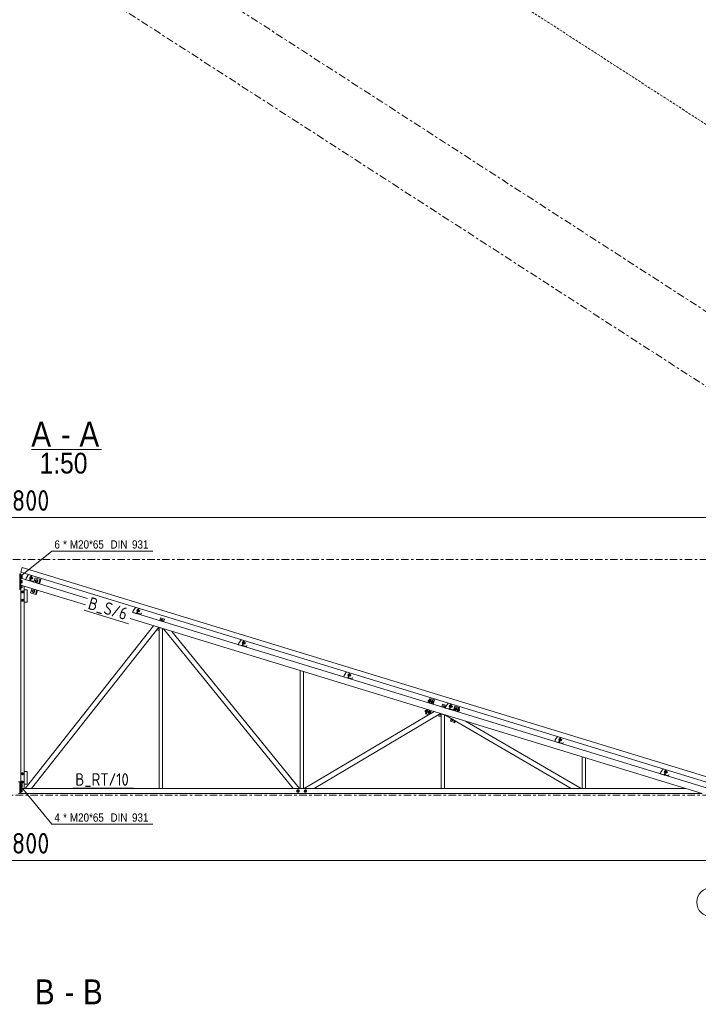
# Model space of a CAD drawing. Header units: millimetres. Extents: x 581 to 1768, y 561 to 1400.
# Tile 35 of 91: x 1085 to 1249, y 847 to 1084. Entities that reach past the tile are written whole.
import ezdxf

# ---------------------------------------------------------------- set-up
doc = ezdxf.new("R2010")
doc.units = ezdxf.units.MM
doc.header["$LTSCALE"] = 0.6
for name, pattern in [('VERDECKT2', [1.5, 1, -0.5]), ('XKITLINE00', [0]), ('XKITLINE03', [6, 3, -1, 1, -1])]:
    doc.linetypes.add(name, pattern=pattern)
for name, color, linetype, lineweight in [('Bolt', 7, 'Continuous', 0), ('BoltMark', 3, 'Continuous', 0), ('OtherObjectType', 1, 'Continuous', 0), ('Part', 2, 'Continuous', 0), ('PartMark', 3, 'Continuous', 0), ('S-GRID', 1, 'Continuous', 0), ('Z-DIMENSIONS', 1, 'Continuous', 0)]:
    doc.layers.add(name, color=color, linetype=linetype, lineweight=lineweight)
doc.styles.add('ARIAL', font='ARIAL.TTF')
doc.styles.add('ISOCPEUR', font='ISOCPEUR.TTF')

msp = doc.modelspace()

# ---------------------------------------------------------------- linework, layer by layer
at = {"layer": 'Bolt', "color": 3, "linetype": 'XKITLINE00', "lineweight": 0}
for p, q in [((1085.29, 950.42), (1085.35, 950.42)), ((1085.29, 949.68), (1085.35, 949.68)), ((1085.29, 949.22), (1085.35, 949.22)), ((1085.35, 950.42), (1085.35, 949.68)), ((1085.35, 950.35), (1085.6, 950.35)), ((1085.35, 950.05), (1085.6, 950.05)), ((1085.35, 949.75), (1085.6, 949.75)), ((1085.35, 949.22), (1085.35, 948.48)), ((1085.35, 949.15), (1085.6, 949.15)), ((1085.6, 950.35), (1085.6, 949.75)), ((1085.6, 949.15), (1085.6, 948.55)), ((1087.49, 950.04), (1087.38, 949.7)), ((1087.38, 949.7), (1087.52, 949.66)), ((1087.43, 949.87), (1087.58, 949.83)), ((1087.49, 950.04), (1087.63, 950)), ((1087.65, 950.06), (1087.51, 949.6)), ((1087.51, 949.6), (1087.55, 949.58)), ((1087.65, 950.06), (1087.69, 950.04)), ((1087.69, 949.54), (1087.74, 949.53)), ((1087.88, 949.99), (1087.74, 949.53)), ((1087.75, 949.9), (1087.75, 949.9)), ((1087.94, 949.52), (1087.75, 949.58)), ((1087.81, 949.76), (1088, 949.7)), ((1087.83, 950), (1087.88, 949.99)), ((1087.86, 949.94), (1088.05, 949.88)), ((1088.05, 949.88), (1087.94, 949.52)), ((1087.96, 949.58), (1088.08, 949.55)), ((1088.03, 949.81), (1088.15, 949.78)), ((1088.15, 949.78), (1088.08, 949.55)), ((1088.79, 949.14), (1088.97, 949.34)), ((1088.83, 948.88), (1088.79, 949.14)), ((1089.3, 949.24), (1088.97, 949.34)), ((1089.04, 949.32), (1089.07, 949.33)), ((1089.07, 949.33), (1089.2, 949.33)), ((1089.2, 949.33), (1089.31, 949.26)), ((1089.2, 949.33), (1089.23, 949.32)), ((1089.24, 949.01), (1089.2, 949.27)), ((1089.34, 949.25), (1089.23, 949.32)), ((1089.34, 948.98), (1089.3, 949.24)), ((1089.31, 949.26), (1089.37, 949.12)), ((1089.4, 949.11), (1089.34, 949.25)), ((1089.37, 949.12), (1089.36, 948.97)), ((1089.39, 948.96), (1089.4, 949.11)), ((1085.29, 948.48), (1085.35, 948.48)), ((1085.29, 948.02), (1085.35, 948.02)), ((1085.29, 947.28), (1085.35, 947.28)), ((1085.35, 948.85), (1085.6, 948.85)), ((1085.35, 948.55), (1085.6, 948.55)), ((1085.35, 948.02), (1085.35, 947.28)), ((1085.35, 947.95), (1085.6, 947.95)), ((1085.35, 947.65), (1085.6, 947.65)), ((1085.35, 947.35), (1085.6, 947.35)), ((1085.6, 947.95), (1085.6, 947.35)), ((1088.03, 946.66), (1088.21, 946.85)), ((1088.07, 946.39), (1088.03, 946.66)), ((1088.54, 946.75), (1088.21, 946.85)), ((1088.28, 946.83), (1088.31, 946.84)), ((1088.31, 946.84), (1088.44, 946.85)), ((1088.44, 946.85), (1088.55, 946.77)), ((1088.44, 946.85), (1088.47, 946.84)), ((1088.48, 946.52), (1088.44, 946.78)), ((1088.58, 946.76), (1088.47, 946.84)), ((1088.58, 946.49), (1088.54, 946.75)), ((1088.55, 946.77), (1088.61, 946.64)), ((1088.64, 946.63), (1088.58, 946.76)), ((1089.16, 948.78), (1088.83, 948.88)), ((1088.91, 948.83), (1088.9, 948.86)), ((1089.02, 948.76), (1088.91, 948.83)), ((1089.16, 948.76), (1089.02, 948.76)), ((1089.02, 948.76), (1089.05, 948.75)), ((1089.05, 948.75), (1089.19, 948.75)), ((1089.24, 949.01), (1089.06, 948.81)), ((1089.34, 948.98), (1089.16, 948.78)), ((1089.28, 948.84), (1089.16, 948.76)), ((1089.19, 948.75), (1089.31, 948.83)), ((1089.34, 948.98), (1089.24, 949.01)), ((1089.36, 948.97), (1089.28, 948.84)), ((1089.31, 948.83), (1089.39, 948.96)), ((1085.69, 946.6), (1085.5, 946.49)), ((1085.5, 946.49), (1085.5, 946.27)), ((1085.5, 946.27), (1085.69, 946.16)), ((1085.69, 944.6), (1085.5, 944.49)), ((1085.5, 944.49), (1085.5, 944.27)), ((1085.5, 944.27), (1085.69, 944.16)), ((1085.88, 946.49), (1085.69, 946.6)), ((1085.69, 946.16), (1085.88, 946.27)), ((1085.88, 944.49), (1085.69, 944.6)), ((1085.69, 944.16), (1085.88, 944.27)), ((1085.88, 946.27), (1085.88, 946.49)), ((1085.88, 944.27), (1085.88, 944.49)), ((1088.4, 946.29), (1088.07, 946.39)), ((1088.15, 946.35), (1088.14, 946.37)), ((1088.26, 946.27), (1088.15, 946.35)), ((1088.4, 946.27), (1088.26, 946.27)), ((1088.26, 946.27), (1088.29, 946.26)), ((1088.29, 946.26), (1088.43, 946.26)), ((1088.48, 946.52), (1088.3, 946.32)), ((1088.58, 946.49), (1088.4, 946.29)), ((1088.52, 946.35), (1088.4, 946.27)), ((1088.43, 946.26), (1088.55, 946.34)), ((1088.58, 946.49), (1088.48, 946.52)), ((1088.6, 946.48), (1088.52, 946.35)), ((1088.55, 946.34), (1088.63, 946.47)), ((1088.61, 946.64), (1088.6, 946.48)), ((1088.63, 946.47), (1088.64, 946.63)), ((1113.31, 942.15), (1113.2, 941.81)), ((1113.25, 941.98), (1113.4, 941.93)), ((1113.31, 942.15), (1113.45, 942.11)), ((1113.47, 942.16), (1113.33, 941.7)), ((1113.47, 942.16), (1113.51, 942.15)), ((1113.7, 942.09), (1113.56, 941.63)), ((1113.58, 942), (1113.58, 942)), ((1113.65, 942.11), (1113.7, 942.09)), ((1113.68, 942.04), (1113.87, 941.99)), ((1113.87, 941.99), (1113.76, 941.62)), ((1113.85, 941.92), (1113.97, 941.88)), ((1113.2, 941.81), (1113.34, 941.76)), ((1113.33, 941.7), (1113.37, 941.69)), ((1113.51, 941.65), (1113.56, 941.63)), ((1113.76, 941.62), (1113.57, 941.68)), ((1113.63, 941.86), (1113.82, 941.8)), ((1113.78, 941.69), (1113.9, 941.65)), ((1113.97, 941.88), (1113.9, 941.65)), ((1119.08, 939.57), (1119.23, 939.71)), ((1119.13, 939.37), (1119.08, 939.57)), ((1119.23, 939.71), (1119.43, 939.65)), ((1119.43, 939.65), (1119.48, 939.45)), ((1118.5, 937.66), (1118.59, 937.74)), ((1118.54, 937.45), (1118.5, 937.66)), ((1118.59, 937.44), (1118.54, 937.45)), ((1119.33, 939.31), (1119.13, 939.37)), ((1119.48, 939.45), (1119.33, 939.31)), ((1138.74, 934.37), (1138.64, 934.03)), ((1138.64, 934.03), (1138.78, 933.98)), ((1138.69, 934.2), (1138.83, 934.16)), ((1138.74, 934.37), (1138.89, 934.33)), ((1138.9, 934.39), (1138.76, 933.93)), ((1138.76, 933.93), (1138.81, 933.91)), ((1138.9, 934.39), (1138.95, 934.37)), ((1138.95, 933.87), (1138.99, 933.86)), ((1139.13, 934.32), (1138.99, 933.86)), ((1139.01, 934.23), (1139.01, 934.23)), ((1139.2, 933.85), (1139.01, 933.9)), ((1139.06, 934.09), (1139.26, 934.03)), ((1139.09, 934.33), (1139.13, 934.32)), ((1139.12, 934.27), (1139.31, 934.21)), ((1139.31, 934.21), (1139.2, 933.85)), ((1139.22, 933.91), (1139.33, 933.88)), ((1139.29, 934.14), (1139.4, 934.11)), ((1139.4, 934.11), (1139.33, 933.88)), ((1164.18, 926.6), (1164.08, 926.25)), ((1164.08, 926.25), (1164.22, 926.21)), ((1164.13, 926.42), (1164.27, 926.38)), ((1164.18, 926.6), (1164.32, 926.55)), ((1164.34, 926.61), (1164.2, 926.15)), ((1164.2, 926.15), (1164.25, 926.14)), ((1164.34, 926.61), (1164.39, 926.59)), ((1164.38, 926.09), (1164.43, 926.08)), ((1164.57, 926.54), (1164.43, 926.08)), ((1164.45, 926.45), (1164.45, 926.45)), ((1164.64, 926.07), (1164.45, 926.13)), ((1164.5, 926.31), (1164.69, 926.25)), ((1164.52, 926.55), (1164.57, 926.54)), ((1164.56, 926.49), (1164.75, 926.43)), ((1164.75, 926.43), (1164.64, 926.07)), ((1164.66, 926.14), (1164.77, 926.1)), ((1164.73, 926.37), (1164.84, 926.33)), ((1164.84, 926.33), (1164.77, 926.1)), ((1183.51, 920.19), (1183.49, 920.11)), ((1183.49, 920.11), (1183.51, 920.04)), ((1183.54, 920.26), (1183.51, 920.19)), ((1183.51, 920.04), (1183.55, 920)), ((1183.59, 920.3), (1183.54, 920.26)), ((1183.55, 920), (1183.7, 919.96)), ((1183.64, 920.31), (1183.59, 920.3)), ((1183.64, 920.31), (1183.79, 920.27)), ((1183.74, 920.11), (1183.75, 920.12)), ((1183.74, 920.11), (1183.74, 920.11)), ((1183.74, 920.11), (1183.75, 920.11)), ((1184.22, 919.97), (1184.2, 919.82)), ((1184.2, 919.82), (1184.23, 919.69)), ((1184.29, 920.1), (1184.22, 919.97)), ((1184.23, 919.69), (1184.3, 919.63)), ((1184.25, 919.8), (1184.27, 919.95)), ((1184.28, 919.68), (1184.25, 919.8)), ((1184.27, 919.95), (1184.33, 920.09)), ((1184.43, 920.15), (1184.28, 919.95)), ((1184.28, 919.95), (1184.29, 919.7)), ((1184.28, 919.95), (1184.43, 919.9)), ((1184.35, 919.61), (1184.28, 919.68)), ((1184.38, 920.19), (1184.29, 920.1)), ((1184.29, 919.7), (1184.6, 919.6)), ((1184.3, 919.63), (1184.35, 919.61)), ((1184.33, 920.09), (1184.43, 920.18)), ((1184.45, 919.63), (1184.35, 919.61)), ((1184.48, 920.2), (1184.38, 920.19)), ((1184.43, 920.18), (1184.53, 920.19)), ((1184.74, 920.06), (1184.43, 920.15)), ((1184.43, 919.9), (1184.58, 920.11)), ((1184.44, 919.65), (1184.43, 919.9)), ((1184.47, 919.64), (1184.45, 919.63)), ((1184.48, 920.2), (1184.53, 920.19)), ((1184.53, 920.19), (1184.6, 920.12)), ((1184.6, 920.12), (1184.61, 920.1)), ((1184.6, 919.6), (1184.75, 919.81)), ((1184.75, 919.81), (1184.74, 920.06)), ((1187.08, 918.78), (1187.23, 918.92)), ((1187.13, 918.58), (1187.08, 918.78)), ((1187.33, 918.52), (1187.13, 918.58)), ((1187.23, 918.92), (1187.43, 918.86)), ((1187.48, 918.66), (1187.33, 918.52)), ((1187.43, 918.86), (1187.48, 918.66)), ((1188.66, 919.11), (1188.56, 918.77)), ((1188.56, 918.77), (1188.7, 918.72)), ((1188.61, 918.94), (1188.75, 918.9)), ((1188.66, 919.11), (1188.81, 919.07)), ((1188.82, 919.13), (1188.68, 918.67)), ((1188.68, 918.67), (1188.73, 918.65)), ((1188.82, 919.13), (1188.87, 919.11)), ((1188.87, 918.61), (1188.91, 918.6)), ((1189.05, 919.06), (1188.91, 918.6)), ((1188.93, 918.97), (1188.93, 918.97)), ((1189.12, 918.59), (1188.93, 918.64)), ((1188.98, 918.83), (1189.18, 918.77)), ((1189.01, 919.07), (1189.05, 919.06)), ((1189.04, 919.01), (1189.23, 918.95)), ((1189.23, 918.95), (1189.12, 918.59)), ((1189.14, 918.65), (1189.25, 918.62)), ((1189.21, 918.88), (1189.32, 918.85)), ((1189.32, 918.85), (1189.25, 918.62)), ((1189.83, 918.25), (1189.98, 918.46)), ((1189.84, 918), (1189.83, 918.25)), ((1190.3, 918.36), (1189.98, 918.46)), ((1190.11, 918.42), (1190.13, 918.43)), ((1190.13, 918.43), (1190.23, 918.44)), ((1190.16, 918.15), (1190.15, 918.41)), ((1190.23, 918.44), (1190.31, 918.38)), ((1190.23, 918.44), (1190.28, 918.43)), ((1190.36, 918.36), (1190.28, 918.43)), ((1190.31, 918.1), (1190.3, 918.36)), ((1190.31, 918.38), (1190.35, 918.25)), ((1190.35, 918.25), (1190.33, 918.1)), ((1190.39, 918.24), (1190.36, 918.36)), ((1190.37, 918.09), (1190.39, 918.24)), ((1182.75, 917.7), (1182.73, 917.62)), ((1182.73, 917.62), (1182.75, 917.55)), ((1182.78, 917.77), (1182.75, 917.7)), ((1182.75, 917.55), (1182.79, 917.52)), ((1182.83, 917.82), (1182.78, 917.77)), ((1182.79, 917.52), (1182.94, 917.47)), ((1182.88, 917.82), (1182.83, 917.82)), ((1182.88, 917.82), (1183.03, 917.78)), ((1182.98, 917.62), (1182.98, 917.63)), ((1182.98, 917.63), (1182.99, 917.63)), ((1182.98, 917.63), (1182.99, 917.63)), ((1183.46, 917.48), (1183.44, 917.33)), ((1183.44, 917.33), (1183.47, 917.21)), ((1183.53, 917.62), (1183.46, 917.48)), ((1183.47, 917.21), (1183.54, 917.14)), ((1183.49, 917.32), (1183.51, 917.47)), ((1183.52, 917.19), (1183.49, 917.32)), ((1183.51, 917.47), (1183.57, 917.6)), ((1183.67, 917.67), (1183.52, 917.46)), ((1183.52, 917.46), (1183.53, 917.21)), ((1183.52, 917.46), (1183.67, 917.42)), ((1183.59, 917.13), (1183.52, 917.19)), ((1183.62, 917.7), (1183.53, 917.62)), ((1183.53, 917.21), (1183.84, 917.11)), ((1183.54, 917.14), (1183.59, 917.13)), ((1183.57, 917.6), (1183.67, 917.69)), ((1183.69, 917.14), (1183.59, 917.13)), ((1183.72, 917.71), (1183.62, 917.7)), ((1183.67, 917.69), (1183.77, 917.7)), ((1183.98, 917.57), (1183.67, 917.67)), ((1183.67, 917.42), (1183.82, 917.62)), ((1183.68, 917.16), (1183.67, 917.42)), ((1183.71, 917.15), (1183.69, 917.14)), ((1183.72, 917.71), (1183.77, 917.7)), ((1183.77, 917.7), (1183.84, 917.64)), ((1183.84, 917.64), (1183.85, 917.61)), ((1183.84, 917.11), (1183.99, 917.32)), ((1183.99, 917.32), (1183.98, 917.57)), ((1186.5, 916.87), (1186.59, 916.95)), ((1186.54, 916.66), (1186.5, 916.87)), ((1186.59, 916.65), (1186.54, 916.66)), ((1189.07, 915.77), (1189.11, 915.83)), ((1190.16, 917.9), (1189.84, 918)), ((1189.98, 917.94), (1189.97, 917.96)), ((1190.06, 917.87), (1189.98, 917.94)), ((1190.16, 918.15), (1190.01, 917.95)), ((1190.16, 917.88), (1190.06, 917.87)), ((1190.06, 917.87), (1190.1, 917.86)), ((1190.1, 917.86), (1190.2, 917.87)), ((1190.31, 918.1), (1190.16, 918.15)), ((1190.31, 918.1), (1190.16, 917.9)), ((1190.26, 917.96), (1190.16, 917.88)), ((1190.2, 917.87), (1190.3, 917.95)), ((1190.33, 918.1), (1190.26, 917.96)), ((1190.3, 917.95), (1190.37, 918.09)), ((1190.8, 917.79), (1190.91, 917.75)), ((1190.9, 918.09), (1191, 918.06)), ((1190.91, 917.75), (1190.97, 917.76)), ((1190.97, 917.76), (1191.02, 917.81)), ((1191.05, 918.02), (1191, 918.06)), ((1191.02, 917.81), (1191.06, 917.88)), ((1191.07, 917.96), (1191.05, 918.02)), ((1191.06, 917.88), (1191.07, 917.96)), ((1189.08, 915.51), (1189.07, 915.77)), ((1189.4, 915.41), (1189.08, 915.51)), ((1189.22, 915.45), (1189.21, 915.47)), ((1189.3, 915.38), (1189.22, 915.45)), ((1189.25, 915.46), (1189.4, 915.66)), ((1189.4, 915.39), (1189.3, 915.38)), ((1189.3, 915.38), (1189.34, 915.37)), ((1189.34, 915.37), (1189.44, 915.38)), ((1189.53, 915.59), (1189.4, 915.41)), ((1189.5, 915.48), (1189.4, 915.39)), ((1189.44, 915.38), (1189.54, 915.46)), ((1189.55, 915.57), (1189.5, 915.48)), ((1189.54, 915.46), (1189.59, 915.55)), ((1215.22, 911.06), (1215.08, 910.6)), ((1215.22, 911.06), (1215.27, 911.04)), ((1215.06, 911.04), (1214.95, 910.7)), ((1214.95, 910.7), (1215.09, 910.65)), ((1215, 910.87), (1215.15, 910.83)), ((1215.06, 911.04), (1215.2, 911)), ((1215.08, 910.6), (1215.13, 910.58)), ((1215.26, 910.54), (1215.31, 910.53)), ((1215.45, 910.98), (1215.31, 910.53)), ((1215.51, 910.52), (1215.32, 910.57)), ((1215.33, 910.9), (1215.33, 910.9)), ((1215.38, 910.76), (1215.57, 910.7)), ((1215.4, 911), (1215.45, 910.98)), ((1215.43, 910.94), (1215.62, 910.88)), ((1215.62, 910.88), (1215.51, 910.52)), ((1215.53, 910.58), (1215.65, 910.55)), ((1215.6, 910.81), (1215.72, 910.78)), ((1215.72, 910.78), (1215.65, 910.55)), ((1085.69, 902.8), (1085.5, 902.69)), ((1085.5, 902.69), (1085.5, 902.47)), ((1085.5, 902.47), (1085.69, 902.36)), ((1085.88, 902.69), (1085.69, 902.8)), ((1085.69, 902.36), (1085.88, 902.47)), ((1085.88, 902.47), (1085.88, 902.69)), ((1240.49, 903.26), (1240.39, 902.92)), ((1240.39, 902.92), (1240.53, 902.88)), ((1240.44, 903.09), (1240.59, 903.05)), ((1240.49, 903.26), (1240.64, 903.22)), ((1240.66, 903.28), (1240.52, 902.82)), ((1240.52, 902.82), (1240.56, 902.8)), ((1240.66, 903.28), (1240.7, 903.26)), ((1240.7, 902.76), (1240.74, 902.75)), ((1240.89, 903.21), (1240.74, 902.75)), ((1240.76, 903.12), (1240.76, 903.12)), ((1240.95, 902.74), (1240.76, 902.8)), ((1240.82, 902.98), (1241.01, 902.92)), ((1240.84, 903.22), (1240.89, 903.21)), ((1240.87, 903.16), (1241.06, 903.1)), ((1241.06, 903.1), (1240.95, 902.74)), ((1240.97, 902.81), (1241.09, 902.77)), ((1241.04, 903.03), (1241.16, 903)), ((1241.16, 903), (1241.09, 902.77)), ((1085.29, 900.17), (1085.35, 900.17)), ((1085.29, 899.43), (1085.35, 899.43)), ((1085.35, 900.17), (1085.35, 899.43)), ((1085.35, 900.14), (1085.6, 900.14)), ((1085.35, 899.97), (1085.6, 899.97)), ((1085.35, 899.62), (1085.6, 899.62)), ((1085.35, 899.45), (1085.6, 899.45)), ((1085.69, 900.8), (1085.5, 900.69)), ((1085.5, 900.69), (1085.5, 900.47)), ((1085.5, 900.47), (1085.69, 900.36)), ((1085.6, 899.45), (1085.6, 900.14)), ((1085.88, 900.69), (1085.69, 900.8)), ((1085.69, 900.36), (1085.88, 900.47)), ((1085.88, 900.47), (1085.88, 900.69)), ((1085.29, 898.97), (1085.35, 898.97)), ((1085.29, 898.23), (1085.35, 898.23)), ((1085.35, 898.97), (1085.35, 898.23)), ((1085.35, 898.94), (1085.6, 898.94)), ((1085.35, 898.77), (1085.6, 898.77)), ((1085.35, 898.42), (1085.6, 898.42)), ((1085.35, 898.25), (1085.6, 898.25)), ((1085.6, 898.25), (1085.6, 898.94)), ((1151.95, 898.64), (1151.81, 898.4)), ((1151.81, 898.4), (1151.95, 898.16)), ((1152.22, 898.64), (1151.95, 898.64)), ((1151.95, 898.16), (1152.22, 898.16)), ((1152.36, 898.4), (1152.22, 898.64)), ((1152.22, 898.16), (1152.36, 898.4)), ((1153.75, 898.64), (1153.61, 898.4)), ((1153.61, 898.4), (1153.75, 898.16)), ((1154.02, 898.64), (1153.75, 898.64)), ((1153.75, 898.16), (1154.02, 898.16)), ((1154.16, 898.4), (1154.02, 898.64)), ((1154.02, 898.16), (1154.16, 898.4))]:
    msp.add_line(p, q, dxfattribs=at)
for centre, radius, start, end in [((1085.69, 946.38), 0.24, 120, 300), ((1085.69, 944.38), 0.24, 120, 300), ((1085.69, 946.38), 0.24, 300, 120), ((1085.69, 946.38), 0.12, 120, 300), ((1085.69, 944.38), 0.24, 300, 120), ((1085.69, 944.38), 0.12, 120, 300), ((1085.69, 946.38), 0.12, 300, 120), ((1085.69, 944.38), 0.12, 300, 120), ((1119.28, 939.51), 0.24, 285.588, 220.412), ((1118.69, 937.6), 0.24, 117.6625, 242.4265), ((1187.28, 918.72), 0.24, 285.6012, 220.3988), ((1186.69, 916.81), 0.24, 117.6625, 242.4265), ((1085.69, 902.58), 0.24, 120, 300), ((1085.69, 902.58), 0.24, 300, 120), ((1085.69, 902.58), 0.12, 120, 300), ((1085.69, 902.58), 0.12, 300, 120), ((1085.69, 900.58), 0.24, 120, 300), ((1085.69, 900.58), 0.24, 300, 120), ((1085.69, 900.58), 0.12, 120, 300), ((1085.69, 900.58), 0.12, 300, 120), ((1152.09, 898.4), 0.3, 30, 210), ((1152.09, 898.4), 0.3, 210, 30), ((1152.09, 898.4), 0.16, 30, 210), ((1152.09, 898.4), 0.16, 210, 30), ((1153.89, 898.4), 0.3, 30, 210), ((1153.89, 898.4), 0.3, 210, 30), ((1153.89, 898.4), 0.16, 30, 210), ((1153.89, 898.4), 0.16, 210, 30)]:
    msp.add_arc(centre, radius, start, end, dxfattribs=at)
at = {"layer": 'BoltMark', "color": 4, "linetype": 'XKITLINE00', "lineweight": 0}
for p, q in [((1084.99, 950.05), (1092.76, 956.23)), ((1092.76, 956.23), (1117.12, 956.23)), ((1084.99, 899.8), (1092.76, 890.42)), ((1092.76, 890.42), (1117.12, 890.42))]:
    msp.add_line(p, q, dxfattribs=at)
at = {"layer": 'OtherObjectType', "color": 6, "linetype": 'XKITLINE00', "lineweight": 0}
msp.add_line((1087.8, 980.67), (1104.73, 980.67), dxfattribs=at)
at = {"layer": 'Part', "color": 4, "linetype": 'VERDECKT2', "lineweight": 0}
msp.add_line((1094.31, 1159.94), (1437.56, 938.19), dxfattribs=at)
at = {"layer": 'Part', "color": 2, "linetype": 'XKITLINE00', "lineweight": 0}
for p, q in [((1085.58, 952.28), (1085.23, 951.13)), ((1252.76, 901.17), (1085.58, 952.28)), ((1085.29, 950.75), (1084.99, 950.75)), ((1084.99, 950.75), (1084.99, 946.95)), ((1252.41, 900.02), (1085.23, 951.13)), ((1085.29, 950.75), (1085.29, 946.95)), ((1085.29, 949.69), (1101.36, 944.78)), ((1086.55, 949.72), (1086.43, 949.34)), ((1086.43, 949.34), (1087.2, 949.11)), ((1087.12, 950.55), (1086.55, 949.72)), ((1087.2, 949.11), (1087.45, 949.24)), ((1087.39, 949.05), (1087.79, 950.35)), ((1087.39, 949.05), (1087.49, 949.02)), ((1087.49, 949.02), (1087.88, 950.32)), ((1087.52, 949.12), (1087.88, 950.32)), ((1088.41, 948.84), (1087.52, 949.12)), ((1087.92, 950.31), (1087.57, 949.14)), ((1087.57, 949.14), (1088.39, 948.89)), ((1088.39, 948.89), (1088.46, 949.14)), ((1088.5, 949.13), (1088.41, 948.84)), ((1088.42, 948.73), (1088.75, 949.78)), ((1088.46, 949.14), (1088.5, 949.13)), ((1089.97, 949.41), (1088.75, 949.78)), ((1089.57, 948.38), (1089.89, 949.43)), ((1089.65, 948.36), (1089.97, 949.41)), ((1089.65, 948.36), (1089.97, 949.41)), ((1089.73, 948.33), (1090.05, 949.39)), ((1089.97, 949.41), (1090.05, 949.39)), ((1085.29, 946.95), (1084.99, 946.95)), ((1100.89, 943.25), (1085.29, 948.02)), ((1085.29, 948.02), (1086.09, 947.77)), ((1085.29, 900.6), (1085.29, 946.95)), ((1086.09, 947.77), (1086.09, 899)), ((1086.79, 946.88), (1086.09, 946.88)), ((1086.79, 943.88), (1086.79, 946.88)), ((1087.63, 946.15), (1087.96, 947.2)), ((1088.78, 945.8), (1089.1, 946.85)), ((1088.86, 945.78), (1089.18, 946.83)), ((1088.86, 945.78), (1089.18, 946.83)), ((1088.94, 945.75), (1089.26, 946.8)), ((1087.63, 946.15), (1088.86, 945.78)), ((1088.86, 945.78), (1088.94, 945.75)), ((1086.09, 943.88), (1086.79, 943.88)), ((1112.94, 942.66), (1112.37, 941.83)), ((1113.21, 941.16), (1113.61, 942.46)), ((1113.31, 941.13), (1113.7, 942.43)), ((1113.34, 941.22), (1113.7, 942.43)), ((1113.74, 942.42), (1113.39, 941.25)), ((1249.55, 897.8), (1111.66, 939.96)), ((1112.12, 941.49), (1251.87, 898.76)), ((1112.37, 941.83), (1112.25, 941.45)), ((1112.25, 941.45), (1113.02, 941.21)), ((1113.02, 941.21), (1113.27, 941.35)), ((1113.21, 941.16), (1113.31, 941.13)), ((1114.23, 940.95), (1113.34, 941.22)), ((1113.39, 941.25), (1114.21, 941)), ((1114.21, 941), (1114.28, 941.25)), ((1114.32, 941.23), (1114.23, 940.95)), ((1114.28, 941.25), (1114.32, 941.23)), ((1118.74, 939.46), (1118.95, 940.13)), ((1118.95, 940.13), (1119.9, 939.84)), ((1119.7, 939.17), (1119.9, 939.84)), ((1086.3, 899), (1117.27, 938.24)), ((1087.82, 899), (1118.5, 937.86)), ((1118.07, 937.26), (1118.1, 937.36)), ((1118.07, 937.26), (1118.59, 937.11)), ((1119.39, 937.59), (1118.59, 937.84)), ((1118.59, 937.84), (1118.59, 899)), ((1119.39, 937.59), (1119.39, 899)), ((1150.93, 899), (1119.63, 937.52)), ((1152.47, 899), (1121.68, 936.89)), ((1138.38, 934.88), (1137.81, 934.05)), ((1137.81, 934.05), (1137.69, 933.67)), ((1137.69, 933.67), (1138.46, 933.44)), ((1138.46, 933.44), (1138.71, 933.57)), ((1138.65, 933.38), (1139.05, 934.68)), ((1138.65, 933.38), (1138.74, 933.35)), ((1138.74, 933.35), (1139.14, 934.65)), ((1138.77, 933.45), (1139.14, 934.65)), ((1139.67, 933.17), (1138.77, 933.45)), ((1139.18, 934.64), (1138.82, 933.47)), ((1138.82, 933.47), (1139.65, 933.22)), ((1139.65, 933.22), (1139.72, 933.47)), ((1139.76, 933.46), (1139.67, 933.17)), ((1139.72, 933.47), (1139.76, 933.46)), ((1153.39, 927.2), (1152.59, 927.44)), ((1152.59, 927.44), (1152.59, 899)), ((1153.39, 927.2), (1153.39, 899)), ((1163.25, 926.28), (1163.13, 925.89)), ((1163.13, 925.89), (1163.9, 925.66)), ((1163.82, 927.11), (1163.25, 926.28)), ((1163.9, 925.66), (1164.14, 925.79)), ((1164.09, 925.6), (1164.48, 926.9)), ((1164.09, 925.6), (1164.18, 925.57)), ((1164.18, 925.57), (1164.58, 926.87)), ((1164.21, 925.67), (1164.58, 926.87)), ((1165.11, 925.39), (1164.21, 925.67)), ((1164.62, 926.86), (1164.26, 925.69)), ((1164.26, 925.69), (1165.08, 925.44)), ((1165.08, 925.44), (1165.16, 925.69)), ((1165.2, 925.68), (1165.11, 925.39)), ((1165.16, 925.69), (1165.2, 925.68)), ((1183.6, 919.63), (1183.92, 920.69)), ((1183.72, 919.6), (1184.04, 920.65)), ((1183.72, 919.6), (1184.04, 920.65)), ((1183.84, 919.56), (1184.17, 920.61)), ((1183.92, 920.69), (1184.04, 920.65)), ((1184.97, 920.37), (1184.04, 920.65)), ((1184.65, 919.31), (1184.97, 920.37)), ((1186.74, 918.67), (1186.95, 919.34)), ((1186.95, 919.34), (1187.9, 919.05)), ((1187.73, 918.79), (1187.61, 918.41)), ((1187.61, 918.41), (1188.38, 918.18)), ((1187.7, 918.38), (1187.7, 918.38)), ((1188.3, 919.62), (1187.73, 918.79)), ((1187.9, 919.04), (1187.9, 919.05)), ((1188.38, 918.18), (1188.63, 918.31)), ((1188.57, 918.12), (1188.97, 919.42)), ((1188.66, 918.09), (1189.06, 919.39)), ((1188.69, 918.18), (1189.06, 919.39)), ((1189.59, 917.91), (1188.69, 918.18)), ((1189.1, 919.38), (1188.74, 918.21)), ((1188.74, 918.21), (1189.57, 917.96)), ((1189.57, 917.96), (1189.64, 918.21)), ((1189.68, 918.2), (1189.59, 917.91)), ((1189.62, 917.79), (1189.94, 918.85)), ((1189.64, 918.21), (1189.68, 918.2)), ((1190.91, 918.55), (1189.94, 918.85)), ((1190.47, 917.53), (1190.79, 918.59)), ((1190.58, 917.5), (1190.91, 918.55)), ((1190.58, 917.5), (1190.91, 918.55)), ((1190.7, 917.46), (1191.02, 918.51)), ((1190.91, 918.55), (1191.02, 918.51)), ((1153.62, 899), (1184.9, 917.56)), ((1155.97, 899), (1186.45, 917.09)), ((1182.81, 917.05), (1183.13, 918.1)), ((1182.81, 917.05), (1182.93, 917.01)), ((1182.93, 917.01), (1183.25, 918.07)), ((1182.93, 917.01), (1183.25, 918.07)), ((1182.93, 917.01), (1183.62, 916.8)), ((1183.05, 916.98), (1183.38, 918.03)), ((1183.94, 917), (1184.18, 917.78)), ((1186.07, 916.47), (1186.22, 916.95)), ((1186.07, 916.47), (1186.59, 916.32)), ((1187.39, 916.8), (1186.59, 917.05)), ((1186.59, 917.05), (1186.59, 899)), ((1187.39, 916.8), (1187.39, 899)), ((1187.5, 916.77), (1217.97, 899)), ((1188.57, 918.12), (1188.66, 918.09)), ((1188.83, 915.21), (1189.03, 915.87)), ((1188.83, 915.21), (1189.8, 914.92)), ((1189.68, 914.95), (1189.82, 915.42)), ((1189.8, 914.92), (1189.93, 915.35)), ((1189.8, 914.92), (1189.93, 915.35)), ((1189.8, 914.92), (1189.91, 914.88)), ((1189.91, 914.88), (1190.04, 915.29)), ((1192.5, 915.24), (1220.35, 899)), ((1214.69, 911.55), (1214.12, 910.72)), ((1214.96, 910.05), (1215.36, 911.35)), ((1215.06, 910.02), (1215.45, 911.32)), ((1215.09, 910.11), (1215.46, 911.32)), ((1215.49, 911.31), (1215.14, 910.14)), ((1214.12, 910.72), (1214.01, 910.34)), ((1214.01, 910.34), (1214.77, 910.11)), ((1214.77, 910.11), (1215.02, 910.24)), ((1214.96, 910.05), (1215.06, 910.02)), ((1215.99, 909.84), (1215.09, 910.11)), ((1215.14, 910.14), (1215.96, 909.89)), ((1215.96, 909.89), (1216.04, 910.14)), ((1216.07, 910.13), (1215.99, 909.84)), ((1216.04, 910.14), (1216.07, 910.13)), ((1221.39, 906.41), (1220.59, 906.65)), ((1220.59, 906.65), (1220.59, 899)), ((1221.39, 906.41), (1221.39, 899)), ((1086.79, 903.08), (1086.09, 903.08)), ((1086.79, 900.08), (1086.79, 903.08)), ((1239.56, 902.95), (1239.44, 902.56)), ((1239.44, 902.56), (1240.21, 902.33)), ((1240.13, 903.77), (1239.56, 902.95)), ((1240.21, 902.33), (1240.46, 902.46)), ((1240.4, 902.27), (1240.8, 903.57)), ((1240.4, 902.27), (1240.5, 902.24)), ((1240.5, 902.24), (1240.89, 903.54)), ((1240.52, 902.34), (1240.89, 903.54)), ((1241.42, 902.06), (1240.52, 902.34)), ((1240.93, 903.53), (1240.57, 902.36)), ((1240.57, 902.36), (1241.4, 902.11)), ((1241.4, 902.11), (1241.47, 902.36)), ((1241.51, 902.35), (1241.42, 902.06)), ((1241.47, 902.36), (1241.51, 902.35)), ((1084.69, 900.6), (1084.99, 900.6)), ((1084.99, 900.6), (1084.99, 897.8)), ((1084.99, 897.8), (1084.99, 900.6)), ((1084.99, 900.6), (1085.29, 900.6)), ((1085.29, 900.6), (1085.29, 897.8)), ((1086.09, 900.08), (1086.79, 900.08)), ((1084.99, 897.8), (1084.69, 897.8)), ((1085.29, 897.8), (1084.99, 897.8)), ((1085.29, 899), (1245.62, 899)), ((1086.09, 899), (1085.29, 899)), ((1085.29, 897.8), (1249.55, 897.8)), ((1119.39, 899), (1118.59, 899)), ((1153.39, 899), (1152.59, 899)), ((1187.39, 899), (1186.59, 899)), ((1221.39, 899), (1220.59, 899)), ((1249.55, 897.8), (1245.62, 899))]:
    msp.add_line(p, q, dxfattribs=at)
at = {"layer": 'PartMark', "color": 1, "linetype": 'XKITLINE00', "lineweight": 0}
for p, q in [((1100.5, 941.97), (1111.26, 938.68)), ((1097.81, 899.1), (1112.42, 899.1))]:
    msp.add_line(p, q, dxfattribs=at)
at = {"layer": 'S-GRID', "color": 1, "linetype": 'XKITLINE03', "lineweight": 0}
for p, q in [((1004.74, 1172.71), (1493.71, 856.83)), ((990.41, 1163.93), (1445.37, 870.02)), ((896.15, 954.2), (1270.51, 954.2)), ((961.6, 897.4), (1270.51, 897.4))]:
    msp.add_line(p, q, dxfattribs=at)
at = {"layer": 'S-GRID', "color": 1, "linetype": 'XKITLINE00', "lineweight": 0}
msp.add_arc((1251.76, 871.61), 3.5, 90, 270, dxfattribs=at)
at = {"layer": 'Z-DIMENSIONS', "color": 7, "linetype": 'XKITLINE00', "lineweight": 0}
for p, q in [((916.99, 964.32), (1252.99, 964.32)), ((916.99, 881.71), (1252.99, 881.71))]:
    msp.add_line(p, q, dxfattribs=at)

# ---------------------------------------------------------------- texts
at = {"layer": 'BoltMark', "color": 4, "style": 'ARIAL', "width": 0.85}
for s, p in [('6', (1093.36, 956.83)), ('*', (1095.45, 956.83)), ('M20*65', (1097.09, 956.83)), ('DIN', (1106.88, 956.83)), ('931', (1112.07, 956.83)), ('4', (1093.36, 891.02)), ('*', (1095.45, 891.02)), ('M20*65', (1097.09, 891.02)), ('DIN', (1106.88, 891.02)), ('931', (1112.07, 891.02))]:
    msp.add_text(s, height=2, dxfattribs=at).set_placement(p)
at = {"layer": 'OtherObjectType', "color": 6, "style": 'ARIAL', "width": 0.85}
for s, height, p in [('A', 6, (1087.8, 981.42)), ('A', 6, (1099.4, 981.42)), ('-', 6, (1094.93, 981.42)), ('1:50', 5, (1089.78, 974.92)), ('B', 6, (1088.66, 847.02)), ('B', 6, (1100.26, 847.02)), ('-', 6, (1095.8, 847.02))]:
    msp.add_text(s, height=height, dxfattribs=at).set_placement(p)
at = {"layer": 'PartMark', "color": 1, "style": 'ISOCPEUR', "width": 0.85}
msp.add_text('B_S/6', height=3, rotation=-16.9997, dxfattribs=at).set_placement((1101.25, 942.37))
msp.add_text('B_RT/10', height=3, dxfattribs=at).set_placement((1098.41, 899.7))
at = {"layer": 'Z-DIMENSIONS', "color": 3, "style": 'ISOCPEUR', "width": 0.85}
for p in [(1077.9, 965.92), (1077.9, 883.31)]:
    msp.add_text('16800', height=5, dxfattribs=at).set_placement(p)

doc.saveas('drawing.dxf')
